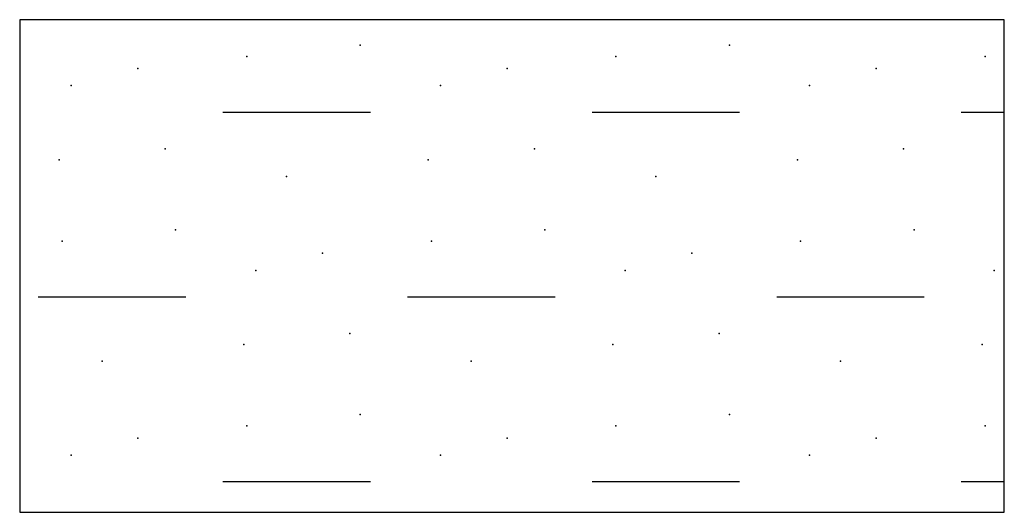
# Model space of a CAD drawing. Header units: metres. Extents: x -3.7 to 58.3, y 280.7 to 309.4.
# Tile 9 of 10: x 46.7 to 48.3, y 294.1 to 294.9. Entities that reach past the tile are written whole.
import ezdxf

# ---------------------------------------------------------------- set-up
doc = ezdxf.new("R2010")
doc.units = ezdxf.units.M
doc.linetypes.add('SOLID', pattern=[0])

msp = doc.modelspace()

# ---------------------------------------------------------------- linework, layer by layer
at = {"color": 7, "linetype": 'SOLID'}
for points in [[(46.7437, 294.0674), (48.3437, 294.0674), (48.3437, 294.8674), (46.7437, 294.8674), (46.7437, 294.0674)], [(47.0738, 294.7174), (47.3136, 294.7174)], [(47.6738, 294.7174), (47.9136, 294.7174)], [(48.2738, 294.7174), (48.3437, 294.7174)], [(46.7738, 294.4174), (47.0136, 294.4174)], [(47.3738, 294.4174), (47.6136, 294.4174)], [(47.9738, 294.4174), (48.2136, 294.4174)], [(47.0738, 294.1174), (47.3136, 294.1174)], [(47.6738, 294.1174), (47.9136, 294.1174)], [(48.2738, 294.1174), (48.3437, 294.1174)]]:
    msp.add_lwpolyline(points, dxfattribs=at)
at = {"color": 7}
for p in [(47.297, 294.8263), (47.897, 294.8263), (47.1127, 294.8078), (47.7127, 294.8078), (48.3127, 294.8078), (46.9357, 294.788), (47.5357, 294.788), (48.1357, 294.788), (46.8274, 294.7603), (47.4274, 294.7603), (48.0274, 294.7603), (46.9801, 294.6576), (47.5801, 294.6576), (48.1801, 294.6576), (46.8077, 294.6397), (47.4077, 294.6397), (48.0077, 294.6397), (47.1775, 294.6127), (47.7775, 294.6127), (46.997, 294.5263), (47.597, 294.5263), (48.197, 294.5263), (46.8127, 294.5078), (47.4127, 294.5078), (48.0127, 294.5078), (47.2357, 294.488), (47.8357, 294.488), (47.1274, 294.4603), (47.7274, 294.4603), (48.3274, 294.4603), (47.2801, 294.3576), (47.8801, 294.3576), (47.1077, 294.3397), (47.7077, 294.3397), (48.3077, 294.3397), (46.8775, 294.3127), (47.4775, 294.3127), (48.0775, 294.3127), (47.297, 294.2263), (47.897, 294.2263), (47.1127, 294.2078), (47.7127, 294.2078), (48.3127, 294.2078), (46.9357, 294.188), (47.5357, 294.188), (48.1357, 294.188), (46.8274, 294.1603), (47.4274, 294.1603), (48.0274, 294.1603)]:
    msp.add_point(p, dxfattribs=at)

doc.saveas('drawing.dxf')
